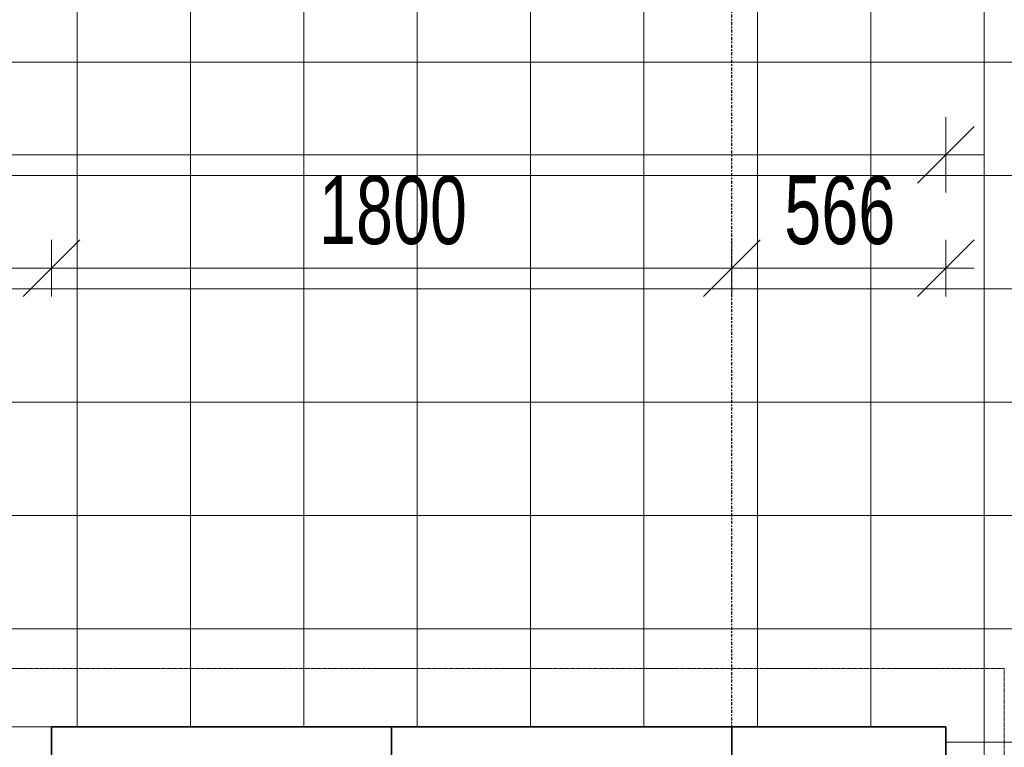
# Model space of a CAD drawing. Header units: millimetres. Extents: x -80560 to 110805, y -11020 to 52719.
# Tile 114 of 145: x 76211 to 78816, y 35712 to 37637. Entities that reach past the tile are written whole.
import ezdxf

# ---------------------------------------------------------------- set-up
doc = ezdxf.new("R2010")
doc.units = ezdxf.units.MM
doc.linetypes.add('CENTER2', pattern=[20, 8, -4, 4, -4])
doc.linetypes.add('DASHED2-1', pattern=[3, 2, -1])
for name, color, linetype, lineweight in [('A-ANNO-DIMS', 211, 'Continuous', 9), ('A-ANNO-DIMS-100', 211, 'Continuous', 9), ('A-FLOR', 192, 'Continuous', 18), ('A-FLOR-OVHD', 1, 'DASHED2-1', 18), ('A-FLOR-PATT', 8, 'Continuous', 18), ('A-WALL', 113, 'Continuous', 35), ('S-GRID', 1, 'Continuous', 9)]:
    doc.layers.add(name, color=color, linetype=linetype, lineweight=lineweight)
doc.styles.add('Arial_5', font='arial.ttf', dxfattribs={"width": 0.7, "height": 180})
doc.dimstyles.new('n3o_1_8_0_decimalen', dxfattribs={"dimscale": 304.8, "dimtxt": 183.646692, "dimasz": 0.492126, "dimexe": 0.328084, "dimexo": 0.0625, "dimgap": 0.032808, "dimtad": 1, "dimdec": 0, "dimdsep": 46, "dimtxsty": 'Arial_5', "dimblk1": 'OBLIQUE', "dimblk2": 'OBLIQUE', "dimsah": 1, "dimcen": 0.09, "dimdle": 0.328084, "dimazin": 0, "dimtfac": 1, "dimtdec": 4, "dimtix": 1, "dimtmove": 0, "dimatfit": 3, "dimfxl": 0.328084, "dimfxlon": 1, "dimtvp": 1, "dimtolj": 1, "dimtzin": 0, "dimarcsym": 2})
doc.dimstyles.new('n3o_1_8_3', dxfattribs={"dimscale": 304.8, "dimtxt": 183.646692, "dimasz": 0.492126, "dimexe": 0.246063, "dimexo": 0.0625, "dimgap": 0.032808, "dimtad": 1, "dimdec": 0, "dimdsep": 46, "dimtxsty": 'Arial_5', "dimblk1": 'OBLIQUE', "dimblk2": 'OBLIQUE', "dimsah": 1, "dimcen": 0.09, "dimdle": 0.246063, "dimazin": 0, "dimtfac": 1, "dimtdec": 4, "dimtix": 1, "dimtmove": 0, "dimatfit": 3, "dimfxl": 0.246063, "dimfxlon": 1, "dimtvp": 1, "dimtolj": 1, "dimtzin": 0, "dimarcsym": 2})

# ---------------------------------------------------------------- blocks, each defined once
blk = doc.blocks.new('DIMBLOCK381-DO_03 derde verdieping')
at = {"layer": 'A-ANNO-DIMS-100'}
for p, q in [((74494.8, 36979.9), (74569.8, 37054.9)), ((74494.8, 36904.9), (74494.8, 37054.9)), ((76294.8, 36979.9), (76369.8, 37054.9)), ((76294.8, 36904.9), (76294.8, 37054.9)), ((74494.8, 36979.9), (74419.8, 36904.9)), ((74494.8, 36979.9), (76294.8, 36979.9)), ((74494.8, 36979.9), (74494.8, 36904.9)), ((76294.8, 36979.9), (76219.8, 36904.9)), ((76294.8, 36979.9), (76294.8, 36904.9))]:
    blk.add_line(p, q, dxfattribs=at)
at = {"layer": 'A-ANNO-DIMS-100', "color": 0, "insert": (75202.7, 37223.6), "char_height": 180, "width": 461.094, "attachment_point": 1, "line_spacing_factor": 0.941778, "style": 'Arial_5'}
blk.add_mtext('1800', dxfattribs=at)
blk = doc.blocks.new('_Oblique')
at = {"color": 0, "linetype": 'ByBlock', "lineweight": -2}
blk.add_line((-0.5, -0.5), (0.5, 0.5), dxfattribs=at)
blk = doc.blocks.new('DIMBLOCK382-DO_03 derde verdieping')
at = {"layer": 'A-ANNO-DIMS-100'}
for p, q in [((76294.8, 36979.9), (76369.8, 37054.9)), ((76294.8, 36904.9), (76294.8, 37054.9)), ((78094.8, 36979.9), (78169.8, 37054.9)), ((78094.8, 36904.9), (78094.8, 37054.9)), ((76294.8, 36979.9), (76219.8, 36904.9)), ((76294.8, 36979.9), (78094.8, 36979.9)), ((76294.8, 36979.9), (76294.8, 36904.9)), ((78094.8, 36979.9), (78019.8, 36904.9)), ((78094.8, 36979.9), (78094.8, 36904.9))]:
    blk.add_line(p, q, dxfattribs=at)
at = {"layer": 'A-ANNO-DIMS-100', "color": 0, "insert": (77002.7, 37223.6), "char_height": 180, "width": 461.094, "attachment_point": 1, "line_spacing_factor": 0.941778, "style": 'Arial_5'}
blk.add_mtext('1800', dxfattribs=at)
blk = doc.blocks.new('DIMBLOCK383-DO_03 derde verdieping')
at = {"layer": 'A-ANNO-DIMS-100'}
for p, q in [((78094.8, 36979.9), (78169.8, 37054.9)), ((78094.8, 36904.9), (78094.8, 37054.9)), ((78660.8, 36979.9), (78735.8, 37054.9)), ((78660.8, 36904.9), (78660.8, 37054.9)), ((78094.8, 36979.9), (78019.8, 36904.9)), ((78094.8, 36979.9), (78735.8, 36979.9)), ((78094.8, 36979.9), (78094.8, 36904.9)), ((78660.8, 36979.9), (78585.8, 36904.9)), ((78660.8, 36979.9), (78660.8, 36904.9))]:
    blk.add_line(p, q, dxfattribs=at)
at = {"layer": 'A-ANNO-DIMS-100', "color": 0, "insert": (78233.7, 37223.6), "char_height": 180, "width": 345.821, "attachment_point": 1, "line_spacing_factor": 0.941778, "style": 'Arial_5'}
blk.add_mtext('566', dxfattribs=at)
blk = doc.blocks.new('DIMBLOCK593-DO_03 derde verdieping')
at = {"layer": 'A-ANNO-DIMS-100'}
for p, q in [((73260.8, 37179.9), (73260.8, 37379.9)), ((78660.8, 37179.9), (78660.8, 37379.9)), ((73260.8, 37279.9), (73335.8, 37354.9)), ((78660.8, 37279.9), (78735.8, 37354.9)), ((73160.8, 37279.9), (78760.8, 37279.9)), ((73260.8, 37279.9), (73185.8, 37204.9)), ((73260.8, 37279.9), (73260.8, 37179.9)), ((78660.8, 37279.9), (78585.8, 37204.9)), ((78660.8, 37279.9), (78660.8, 37179.9))]:
    blk.add_line(p, q, dxfattribs=at)
at = {"layer": 'A-ANNO-DIMS-100', "color": 0, "insert": (75768.7, 37523.6), "char_height": 180, "width": 461.094, "attachment_point": 1, "line_spacing_factor": 0.941778, "style": 'Arial_5'}
blk.add_mtext('5400', dxfattribs=at)

msp = doc.modelspace()

# ---------------------------------------------------------------- hatches: boundary and pattern name
at = {"layer": 'A-FLOR-PATT'}
h = msp.add_hatch(dxfattribs=at)
h.set_pattern_fill('FP_188', color=256, style=0, pattern_type=2)
h.set_pattern_definition([(270, (78462.32, 35125.25), (300, 2e-14), []), (0, (78462.32, 35125.25), (0, 300), [])])
h.paths.add_polyline_path([(83584, 22431), (83663.8, 22431), (83663.8, 47819.5), (73260.8, 47819.5), (73260.8, 35766), (78660.8, 35766), (78660.8, 22431), (82996.6, 22431)], flags=0)
h.paths.add_polyline_path([(83497.3, 22597.5), (78735.8, 22598.2), (78735.8, 22602.5), (83492.3, 22602.5), (83492.2, 47647.5), (73335.8, 47648.2), (73335.8, 47652.5), (83497.3, 47652.2), (83497.3, 22597.6)], flags=0)

# ---------------------------------------------------------------- linework, layer by layer
at = {"layer": 'A-FLOR'}
msp.add_line((74494.8, 35766), (76294.8, 35766), dxfattribs=at)
at = {"layer": 'A-FLOR-OVHD'}
for p, q in [((73415.8, 35921), (78815.8, 35921)), ((78815.8, 35921), (78815.8, 9429))]:
    msp.add_line(p, q, dxfattribs=at)
at = {"layer": 'A-WALL'}
for p, q in [((78660.8, 35766), (76294.8, 35766)), ((76294.8, 35766), (76294.8, 35649)), ((77194.8, 35649), (77194.8, 35766)), ((78094.8, 35649), (78094.8, 35766)), ((78660.8, 34750), (78660.8, 35766))]:
    msp.add_line(p, q, dxfattribs=at)
at = {"layer": 'S-GRID', "linetype": 'CENTER2', "lineweight": 25}
msp.add_line((78094.8, 4383.3), (78094.8, 52119.1), dxfattribs=at)

# ---------------------------------------------------------------- dimensions: what is measured, and where the dimension line sits
at = {"layer": 'A-ANNO-DIMS'}
for base, p1, p2, dimstyle, override, picture, middle in [((78660.8, 37279.9), (73260.8, 37179.9), (78660.8, 37179.9), 'n3o_1_8_0_decimalen', {"dimpost": '<>', "dimfxl": 5400}, 'DIMBLOCK593-DO_03 derde verdieping', (75960.8, 37381.8)), ((76294.8, 36979.9), (74494.8, 36904.9), (76294.8, 36904.9), 'n3o_1_8_3', {"dimpost": '<>', "dimfxl": 1800}, 'DIMBLOCK381-DO_03 derde verdieping', (75394.8, 37081.8)), ((78094.8, 36979.9), (76294.8, 36904.9), (78094.8, 36904.9), 'n3o_1_8_3', {"dimpost": '<>', "dimfxl": 1800}, 'DIMBLOCK382-DO_03 derde verdieping', (77194.8, 37081.8)), ((78660.8, 36979.9), (78094.8, 36904.9), (78660.8, 36904.9), 'n3o_1_8_3', {"dimpost": '<>', "dimfxl": 566}, 'DIMBLOCK383-DO_03 derde verdieping', (78377.8, 37081.8))]:
    dim = msp.add_linear_dim(base=base, p1=p1, p2=p2, dimstyle=dimstyle, override=override, dxfattribs=at)
    dim.commit()
    dim.dimension.update_dxf_attribs({"geometry": picture, "text_midpoint": middle})

doc.saveas('drawing.dxf')
